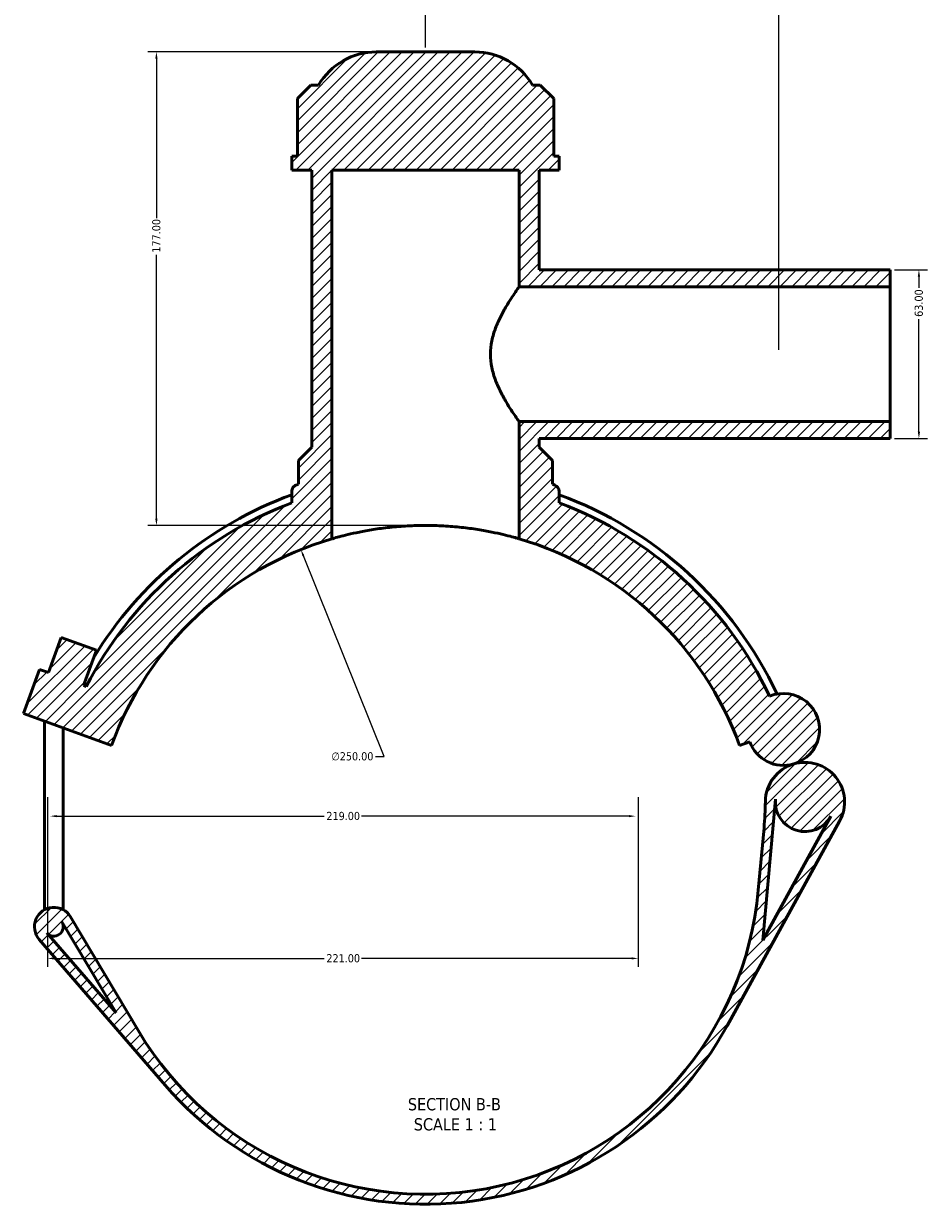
# Model space of a CAD drawing. Header units: millimetres. Extents: x 0 to 913, y -450 to 1040.
# Tile 1 of 6: x 252 to 590, y -450 to -9. Entities that reach past the tile are written whole.
import ezdxf

# ---------------------------------------------------------------- set-up
doc = ezdxf.new("R2010")
doc.units = ezdxf.units.MM
for name, color, linetype, lineweight in [('Dimension (ANSI)', 7, 'Continuous', 25), ('Hatch (ANSI)', 7, 'Continuous', 18), ('Symbol (ANSI)', 7, 'Continuous', 25), ('Visible (ANSI)', 7, 'Continuous', 50)]:
    doc.layers.add(name, color=color, linetype=linetype, lineweight=lineweight)
doc.styles.add('Label Text (ANSI)', font='tahoma.ttf')
doc.styles.add('Note Text (ANSI)', font='tahoma.ttf')
doc.dimstyles.new('Default - mm (ANSI)', dxfattribs={"dimtxt": 3.04800009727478, "dimasz": 2.5, "dimexe": 3.175, "dimexo": 1.6002, "dimgap": 0.7999999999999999, "dimtad": 0, "dimtoh": 1, "dimrnd": 1e-08, "dimzin": 4, "dimdsep": 46, "dimtxsty": 'Note Text (ANSI)', "dimcen": 0.09, "dimdle": 10, "dimclrd": 256, "dimclre": 256, "dimclrt": 256, "dimadec": 1, "dimazin": 1, "dimtfac": 1, "dimtofl": 0, "dimtmove": 0, "dimatfit": 3, "dimfxl": 1, "dimtolj": 1, "dimtzin": 4, "dimlwd": -1, "dimlwe": -1, "dimarcsym": 0})

# ---------------------------------------------------------------- blocks, each defined once
blk = doc.blocks.new('*D7')
at = {"layer": 'Defpoints', "color": 0, "transparency": 16777216}
for p in [(355.581943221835, -205.607217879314), (448.8313135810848, -437.5732850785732)]:
    blk.add_point(p, dxfattribs=at)
at = {"layer": 'Dimension (ANSI)', "transparency": 16777216}
for p, q in [((386.6920481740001, -282.9963591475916), (356.5144093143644, -207.9268098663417)), ((383.472046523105, -282.9963591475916), (386.6920481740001, -282.9963591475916))]:
    blk.add_line(p, q, dxfattribs=at)
blk.add_arc((402.20662840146, -321.5902514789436), 125.0037013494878, 106.9931658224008, 113.3551866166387, dxfattribs=at)
blk.add_solid([(356.901007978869, -207.7713988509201), (356.1278106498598, -208.0822208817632), (355.581943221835, -205.607217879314)], dxfattribs=at)
at = {"layer": 'Dimension (ANSI)', "color": 230, "true_color": 0xff0080, "transparency": 16777216, "insert": (366.9905255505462, -281.3548884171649), "char_height": 3.04800009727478, "attachment_point": 1, "style": 'Note Text (ANSI)'}
blk.add_mtext('\\A1;∅250.00', dxfattribs=at)
blk = doc.blocks.new('*D9')
at = {"layer": 'Defpoints', "color": 0, "transparency": 16777216}
for p in [(383.7933812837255, -19.5863959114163), (301.5415044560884, -196.5865501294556), (402.2066284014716, -196.5865501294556)]:
    blk.add_point(p, dxfattribs=at)
at = {"layer": 'Dimension (ANSI)', "transparency": 16777216}
for p, q in [((382.1931812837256, -19.5863959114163), (298.3665044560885, -19.58639591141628)), ((301.5415044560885, -22.08639591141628), (301.5415044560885, -81.74681062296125)), ((301.5415044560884, -194.0865501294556), (301.5415044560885, -95.42622530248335)), ((400.6064284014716, -196.5865501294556), (298.3665044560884, -196.5865501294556))]:
    blk.add_line(p, q, dxfattribs=at)
for points in [[(301.1248377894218, -22.08639591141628), (301.9581711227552, -22.08639591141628), (301.5415044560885, -19.58639591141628)], [(301.1248377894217, -194.0865501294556), (301.9581711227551, -194.0865501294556), (301.5415044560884, -196.5865501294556)]]:
    blk.add_solid(points, dxfattribs=at)
at = {"layer": 'Dimension (ANSI)', "color": 230, "true_color": 0xff0080, "transparency": 16777216, "insert": (299.9550705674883, -94.62622530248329), "char_height": 3.04800009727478, "attachment_point": 1, "rotation": 90, "style": 'Note Text (ANSI)'}
blk.add_mtext('\\A1;177.00', dxfattribs=at)
blk = doc.blocks.new('*D10')
at = {"layer": 'Defpoints', "color": 0, "transparency": 16777216}
for p in [(575.9802649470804, -101.0863959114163), (575.9802649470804, -164.0863959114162), (586.7599584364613, -164.0863959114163)]:
    blk.add_point(p, dxfattribs=at)
at = {"layer": 'Dimension (ANSI)', "transparency": 16777216}
for p, q in [((577.5804649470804, -101.0863959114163), (589.9349584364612, -101.0863959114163)), ((586.7599584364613, -103.5863959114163), (586.7599584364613, -107.7466536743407)), ((586.7599584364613, -161.5863959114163), (586.7599584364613, -119.426138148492)), ((577.5804649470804, -164.0863959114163), (589.9349584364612, -164.0863959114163))]:
    blk.add_line(p, q, dxfattribs=at)
for points in [[(586.3432917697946, -103.5863959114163), (587.1766251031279, -103.5863959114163), (586.7599584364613, -101.0863959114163)], [(586.3432917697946, -161.5863959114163), (587.1766251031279, -161.5863959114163), (586.7599584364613, -164.0863959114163)]]:
    blk.add_solid(points, dxfattribs=at)
at = {"layer": 'Dimension (ANSI)', "color": 230, "true_color": 0xff0080, "transparency": 16777216, "insert": (585.1725010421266, -118.6261381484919), "char_height": 3.04800009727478, "attachment_point": 1, "rotation": 90, "style": 'Note Text (ANSI)'}
blk.add_mtext('\\A1;63.00', dxfattribs=at)
blk = doc.blocks.new('*D11')
at = {"layer": 'Defpoints', "color": 0, "transparency": 16777216}
for p in [(534.3432189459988, -0.6770710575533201), (402.20662840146, -19.5863959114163), (534.3432189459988, -132.5863959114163)]:
    blk.add_point(p, dxfattribs=at)
at = {"layer": 'Dimension (ANSI)', "transparency": 16777216}
for p, q in [((402.20662840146, -17.9861959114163), (402.20662840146, 2.497928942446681)), ((534.3432189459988, -130.9861959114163), (534.3432189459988, 2.497928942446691)), ((404.70662840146, -0.6770710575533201), (450.3341688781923, -0.6770710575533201)), ((531.8432189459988, -0.6770710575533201), (464.0790879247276, -0.6770710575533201))]:
    blk.add_line(p, q, dxfattribs=at)
for points in [[(404.70662840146, -0.2604043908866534), (404.70662840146, -1.093737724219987), (402.20662840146, -0.6770710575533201)], [(531.8432189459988, -0.2604043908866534), (531.8432189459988, -1.093737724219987), (534.3432189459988, -0.6770710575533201)]]:
    blk.add_solid(points, dxfattribs=at)
at = {"layer": 'Dimension (ANSI)', "color": 230, "true_color": 0xff0080, "transparency": 16777216, "insert": (451.1341688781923, 0.910386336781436), "char_height": 3.04800009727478, "attachment_point": 1, "style": 'Note Text (ANSI)'}
blk.add_mtext('\\A1;132.14', dxfattribs=at)
blk = doc.blocks.new('*D12')
at = {"layer": 'Defpoints', "color": 0, "transparency": 16777216}
for p in [(260.7812187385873, -296.5853959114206), (481.7812187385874, -296.5853959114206), (481.7812187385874, -358.4325080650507)]:
    blk.add_point(p, dxfattribs=at)
at = {"layer": 'Dimension (ANSI)', "transparency": 16777216}
for p, q in [((260.7812187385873, -298.1855959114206), (260.7812187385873, -361.6075080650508)), ((481.7812187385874, -298.1855959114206), (481.7812187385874, -361.6075080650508)), ((263.2812187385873, -358.4325080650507), (364.3217612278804, -358.4325080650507)), ((479.2812187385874, -358.4325080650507), (378.2406762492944, -358.4325080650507))]:
    blk.add_line(p, q, dxfattribs=at)
for points in [[(263.2812187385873, -358.0158413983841), (263.2812187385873, -358.8491747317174), (260.7812187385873, -358.4325080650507)], [(479.2812187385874, -358.0158413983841), (479.2812187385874, -358.8491747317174), (481.7812187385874, -358.4325080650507)]]:
    blk.add_solid(points, dxfattribs=at)
at = {"layer": 'Dimension (ANSI)', "color": 230, "true_color": 0xff0080, "transparency": 16777216, "insert": (365.1217612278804, -356.845050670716), "char_height": 3.04800009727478, "attachment_point": 1, "style": 'Note Text (ANSI)'}
blk.add_mtext('\\A1;221.00', dxfattribs=at)
blk = doc.blocks.new('*D13')
at = {"layer": 'Defpoints', "color": 0, "transparency": 16777216}
for p in [(261.7812187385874, -305.250266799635), (480.7812187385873, -305.250266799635), (480.7812187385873, -305.250266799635)]:
    blk.add_point(p, dxfattribs=at)
at = {"layer": 'Dimension (ANSI)', "transparency": 16777216}
for p, q in [((264.2812187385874, -305.250266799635), (364.3217612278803, -305.250266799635)), ((478.2812187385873, -305.250266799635), (378.2406762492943, -305.250266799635))]:
    blk.add_line(p, q, dxfattribs=at)
for points in [[(264.2812187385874, -304.8336001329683), (264.2812187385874, -305.6669334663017), (261.7812187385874, -305.250266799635)], [(478.2812187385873, -304.8336001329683), (478.2812187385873, -305.6669334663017), (480.7812187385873, -305.250266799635)]]:
    blk.add_solid(points, dxfattribs=at)
at = {"layer": 'Dimension (ANSI)', "color": 230, "true_color": 0xff0080, "transparency": 16777216, "insert": (365.1217612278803, -303.6628094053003), "char_height": 3.04800009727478, "attachment_point": 1, "style": 'Note Text (ANSI)'}
blk.add_mtext('\\A1;219.00', dxfattribs=at)

msp = doc.modelspace()

# ---------------------------------------------------------------- hatches: boundary and pattern name
at = {"layer": 'Hatch (ANSI)'}
h = msp.add_hatch(dxfattribs=at)
h.set_pattern_fill('ANSI31', color=256, scale=25.4, style=0)
h.set_pattern_definition([(45, (0, 0), (-2.245064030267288, 2.245064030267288), [])])
edge = h.paths.add_edge_path()
edge.add_ellipse((544.12575500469, -299.9583464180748), major_axis=(-4.197248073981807, 14.20038239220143), ratio=1, start_angle=6.443721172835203e-15, end_angle=72.83797818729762)
edge.add_ellipse((404.3283709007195, -298.2606344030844), major_axis=(124.9907835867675, -1.517899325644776), ratio=1, start_angle=355.49837295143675, end_angle=360, ccw=False)
edge.add_line((528.8144351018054, -309.584053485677), (526.6926926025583, -332.90981499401))
edge.add_ellipse((402.20662840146, -321.5863959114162), major_axis=(124.4860642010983, -11.32341908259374), ratio=1, start_angle=215.9598470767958, end_angle=360, ccw=False)
edge.add_line((294.7947161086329, -385.5213714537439), (269.4121290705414, -342.8781673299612))
edge.add_ellipse((263.1822381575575, -346.5863959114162), major_axis=(6.22989091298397, 3.708228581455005), ratio=1, start_angle=-5.088887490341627e-14, end_angle=190.098277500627)
edge.add_line((257.6990480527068, -351.3295094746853), (304.8327351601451, -405.8175505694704))
edge.add_ellipse((402.20662840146, -321.5863959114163), major_axis=(-97.37389324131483, -84.23115465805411), ratio=1, start_angle=0, end_angle=110.3373189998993)
edge.add_line((515.0289976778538, -383.6160298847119), (557.101591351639, -307.0924492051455))
edge.add_ellipse((544.12575500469, -299.9583464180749), major_axis=(12.97583634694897, -7.13410278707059), ratio=1, start_angle=8.591628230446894e-15, end_angle=135.2682052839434)
edge = h.paths.add_edge_path(flags=0)
edge.add_line((266.1897717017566, -344.796216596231), (286.4514584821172, -378.8362159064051))
edge.add_line((286.4514584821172, -378.8362159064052), (260.5351808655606, -348.8761748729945))
edge.add_ellipse((263.1822381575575, -346.5863959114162), major_axis=(-2.647057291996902, -2.289778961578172), ratio=1, start_angle=-5.088887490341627e-14, end_angle=169.9017224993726)
edge = h.paths.add_edge_path(flags=0)
edge.add_line((528.3196729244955, -351.6587565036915), (533.113526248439, -298.9566593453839))
edge.add_ellipse((544.12575500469, -299.9583464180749), major_axis=(-11.01222875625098, 1.001687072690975), ratio=1, start_angle=0, end_angle=156.3954435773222)
edge.add_line((553.8155029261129, -305.2857608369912), (528.3196729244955, -351.6587565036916))
edge = h.paths.add_edge_path()
edge.add_line((444.7066284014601, -164.0863959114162), (575.9802649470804, -164.0863959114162))
edge.add_line((575.9802649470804, -164.0863959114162), (575.9802649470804, -157.7863959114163))
edge.add_line((575.9802649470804, -157.7863959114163), (437.20662840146, -157.7863959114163))
edge.add_line((437.2066284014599, -157.7863959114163), (437.2066284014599, -201.5863959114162))
edge.add_ellipse((402.2066284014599, -321.5863959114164), major_axis=(35.00000000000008, 120.0000000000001), ratio=1, start_angle=306.260204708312, end_angle=360, ccw=False)
edge.add_line((519.6682059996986, -278.8338779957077), (523.4631185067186, -277.4526428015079))
edge.add_ellipse((536.1128268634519, -272.8485254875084), major_axis=(-12.64970835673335, -4.604117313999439), ratio=1, start_angle=0, end_angle=86.4662509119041)
edge.add_ellipse((536.1128268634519, -272.8485254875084), major_axis=(3.815680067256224, -12.90943853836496), ratio=1, start_angle=0, end_angle=186.2410347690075)
edge.add_ellipse((402.2066284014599, -321.5863959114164), major_axis=(128.7097303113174, 61.15599171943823), ratio=1, start_angle=0, end_angle=44.04445110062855)
edge.add_line((452.20662840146, -188.146334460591), (452.20662840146, -183.8466413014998))
edge.add_ellipse((449.7066284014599, -183.8466413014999), major_axis=(2.500000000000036, 3.552713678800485e-14), ratio=1, start_angle=3.796665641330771e-27, end_angle=70.97308056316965)
edge.add_ellipse((402.206628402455, -321.5863959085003), major_axis=(48.31503088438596, 140.1031683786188), ratio=1, start_angle=0, end_angle=0.3329785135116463)
edge.add_line((449.706628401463, -181.2048087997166), (449.70662840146, -172.3363959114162))
edge.add_line((449.70662840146, -172.3363959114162), (444.70662840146, -167.3363959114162))
edge.add_line((444.70662840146, -167.3363959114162), (444.70662840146, -164.0863959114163))
edge = h.paths.add_edge_path()
edge.add_line((575.9802649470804, -101.0863959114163), (444.7066284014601, -101.0863959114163))
edge.add_line((444.7066284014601, -101.0863959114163), (444.7066284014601, -63.83639591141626))
edge.add_line((444.7066284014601, -63.83639591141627), (452.20662840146, -63.83639591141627))
edge.add_line((452.20662840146, -63.83639591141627), (452.20662840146, -58.52639591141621))
edge.add_line((452.20662840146, -58.52639591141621), (450.1468233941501, -58.52639591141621))
edge.add_line((450.1468233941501, -58.52639591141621), (450.1468233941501, -36.9763959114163))
edge.add_line((450.1468233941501, -36.9763959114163), (445.1468233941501, -31.9763959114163))
edge.add_line((445.1468233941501, -31.9763959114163), (442.20662840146, -31.9763959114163))
edge.add_ellipse((420.6198755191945, -44.58639591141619), major_axis=(21.58675288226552, 12.60999999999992), ratio=1, start_angle=0, end_angle=59.70846887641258)
edge.add_line((420.6198755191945, -19.58639591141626), (383.7933812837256, -19.5863959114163))
edge.add_ellipse((383.7933812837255, -44.58639591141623), major_axis=(0, 24.99999999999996), ratio=1, start_angle=0, end_angle=59.70846887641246)
edge.add_line((362.20662840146, -31.97639591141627), (359.2664334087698, -31.9763959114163))
edge.add_line((359.2664334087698, -31.9763959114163), (354.2664334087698, -36.9763959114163))
edge.add_line((354.2664334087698, -36.9763959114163), (354.2664334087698, -58.52639591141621))
edge.add_line((354.2664334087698, -58.52639591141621), (352.20662840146, -58.52639591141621))
edge.add_line((352.20662840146, -58.52639591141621), (352.20662840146, -63.83639591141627))
edge.add_line((352.20662840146, -63.83639591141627), (359.7066284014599, -63.83639591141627))
edge.add_line((359.7066284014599, -63.83639591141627), (359.70662840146, -167.3363959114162))
edge.add_line((359.70662840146, -167.3363959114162), (354.70662840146, -172.3363959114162))
edge.add_line((354.70662840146, -172.3363959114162), (354.70662840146, -181.2048087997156))
edge.add_ellipse((402.2066284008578, -321.5863959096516), major_axis=(-47.49999999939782, 140.381587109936), ratio=1, start_angle=0, end_angle=0.3329785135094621)
edge.add_spline(control_points=[(353.8915975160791, -181.4832275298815), (353.7102515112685, -181.5457652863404), (353.5367044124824, -181.6289679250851), (353.2120652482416, -181.8334154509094), (353.0620492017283, -181.9539826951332), (352.6986262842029, -182.3222063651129), (352.5173935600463, -182.5963512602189), (352.2702130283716, -183.1986794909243), (352.20662840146, -183.521104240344), (352.20662840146, -183.8466413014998)], knot_values=[-0.3104180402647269, -0.3104180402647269, -0.3104180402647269, -0.3104180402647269, -0.2528701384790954, -0.2528701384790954, -0.1953222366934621, -0.1953222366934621, -0.09766111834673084, -0.09766111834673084, 0, 0, 0, 0], degree=3, periodic=0)
edge.add_line((352.20662840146, -183.8466413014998), (352.20662840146, -188.1463344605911))
edge.add_ellipse((402.2066284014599, -321.586395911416), major_axis=(-49.9999999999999, 133.440061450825), ratio=1, start_angle=0, end_angle=42.40489108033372)
edge.add_line((275.2993760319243, -256.7728225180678), (274.2857824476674, -256.4039046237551))
edge.add_line((274.2857824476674, -256.4039046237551), (279.0740644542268, -243.2482079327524))
edge.add_line((279.0740644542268, -243.2482079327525), (265.9183677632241, -238.4599259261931))
edge.add_line((265.9183677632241, -238.4599259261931), (261.1300857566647, -251.6156226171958))
edge.add_line((261.1300857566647, -251.6156226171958), (257.841161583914, -250.4185521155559))
edge.add_line((257.841161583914, -250.4185521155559), (251.8558090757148, -266.8631729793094))
edge.add_line((251.8558090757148, -266.8631729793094), (284.7450508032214, -278.8338779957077))
edge.add_ellipse((402.20662840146, -321.5863959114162), major_axis=(-117.4615775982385, 42.75251791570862), ratio=1, start_angle=306.26020470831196, end_angle=360, ccw=False)
edge.add_line((367.20662840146, -201.5863959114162), (367.20662840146, -63.83639591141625))
edge.add_line((367.2066284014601, -63.83639591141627), (437.20662840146, -63.83639591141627))
edge.add_line((437.2066284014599, -63.83639591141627), (437.2066284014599, -107.3863959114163))
edge.add_line((437.2066284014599, -107.3863959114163), (575.9802649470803, -107.3863959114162))
edge.add_line((575.9802649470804, -107.3863959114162), (575.9802649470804, -101.0863959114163))

# ---------------------------------------------------------------- linework, layer by layer
at = {"layer": 'Visible (ANSI)'}
for p, q in [((420.6198755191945, -19.58639591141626), (383.7933812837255, -19.58639591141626)), ((359.2664334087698, -31.97639591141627), (354.2664334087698, -36.97639591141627)), ((362.20662840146, -31.97639591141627), (359.2664334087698, -31.97639591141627)), ((445.1468233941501, -31.97639591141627), (442.20662840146, -31.97639591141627)), ((450.1468233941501, -36.97639591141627), (445.1468233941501, -31.97639591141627)), ((354.2664334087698, -36.97639591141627), (354.2664334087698, -58.52639591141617)), ((450.1468233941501, -58.52639591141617), (450.1468233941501, -36.97639591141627)), ((354.2664334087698, -58.52639591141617), (352.20662840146, -58.52639591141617)), ((352.20662840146, -58.52639591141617), (352.20662840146, -63.83639591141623)), ((452.20662840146, -58.52639591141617), (450.1468233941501, -58.52639591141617)), ((452.20662840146, -63.83639591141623), (452.20662840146, -58.52639591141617)), ((352.20662840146, -63.83639591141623), (359.7066284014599, -63.83639591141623)), ((359.7066284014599, -63.83639591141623), (359.70662840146, -167.3363959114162)), ((367.2066284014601, -201.5863959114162), (367.2066284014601, -63.83639591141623)), ((367.2066284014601, -63.83639591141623), (437.2066284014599, -63.83639591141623)), ((437.2066284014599, -63.83639591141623), (437.2066284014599, -107.3863959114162)), ((444.7066284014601, -101.0863959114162), (444.7066284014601, -63.83639591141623)), ((444.7066284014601, -63.83639591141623), (452.20662840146, -63.83639591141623)), ((575.9802649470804, -101.0863959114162), (444.7066284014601, -101.0863959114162)), ((575.9802649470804, -101.0863959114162), (575.9802649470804, -107.3863959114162)), ((437.2066284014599, -107.3863959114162), (575.9802649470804, -107.3863959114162)), ((575.9802649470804, -107.3863959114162), (575.9802649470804, -157.7863959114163)), ((575.9802649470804, -157.7863959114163), (437.2066284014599, -157.7863959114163)), ((437.2066284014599, -157.7863959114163), (437.2066284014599, -201.5863959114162)), ((575.9802649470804, -157.7863959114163), (575.9802649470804, -164.0863959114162)), ((359.70662840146, -167.3363959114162), (354.70662840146, -172.3363959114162)), ((444.7066284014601, -164.0863959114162), (575.9802649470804, -164.0863959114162)), ((444.70662840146, -167.3363959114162), (444.7066284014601, -164.0863959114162)), ((449.70662840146, -172.3363959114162), (444.70662840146, -167.3363959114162)), ((354.70662840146, -172.3363959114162), (354.70662840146, -181.2048087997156)), ((449.70662840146, -181.2048087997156), (449.70662840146, -172.3363959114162)), ((352.20662840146, -183.8466413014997), (352.20662840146, -188.146334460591)), ((452.20662840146, -188.146334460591), (452.20662840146, -183.8466413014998)), ((265.9183677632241, -238.459925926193), (261.1300857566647, -251.6156226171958)), ((279.0740644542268, -243.2482079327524), (265.9183677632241, -238.459925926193)), ((274.2857824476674, -256.4039046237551), (279.0740644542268, -243.2482079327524)), ((257.841161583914, -250.4185521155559), (251.8558090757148, -266.8631729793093)), ((261.1300857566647, -251.6156226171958), (257.841161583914, -250.4185521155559)), ((275.2993760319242, -256.7728225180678), (274.2857824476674, -256.4039046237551)), ((251.8558090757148, -266.8631729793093), (284.7450508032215, -278.8338779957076)), ((259.6822381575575, -340.2371833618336), (259.6822381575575, -269.7117602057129)), ((266.6822381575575, -340.2371833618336), (266.6822381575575, -272.2595518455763)), ((519.6682059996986, -278.8338779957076), (523.4631185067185, -277.4526428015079)), ((528.3196729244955, -351.6587565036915), (533.113526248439, -298.9566593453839)), ((515.0289976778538, -383.6160298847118), (557.101591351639, -307.0924492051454)), ((553.8155029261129, -305.2857608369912), (528.3196729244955, -351.6587565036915)), ((528.8144351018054, -309.5840534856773), (526.6926926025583, -332.9098149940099)), ((294.794716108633, -385.5213714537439), (269.4121290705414, -342.8781673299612)), ((266.1897717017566, -344.796216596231), (286.4514584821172, -378.8362159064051)), ((266.6822381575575, -346.5863959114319), (266.6822381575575, -345.6235691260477)), ((257.6990480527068, -351.3295094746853), (304.8327351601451, -405.8175505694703)), ((286.4514584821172, -378.8362159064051), (260.5351808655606, -348.8761748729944))]:
    msp.add_line(p, q, dxfattribs=at)
for centre, radius, start, end in [((383.7933812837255, -44.58639591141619), 24.99999999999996, 90, 149.7084688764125), ((420.6198755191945, -44.58639591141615), 24.99999999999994, 30.29153112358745, 90.00000000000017), ((402.2066284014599, -321.5863959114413), 145.35, 110.1205960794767, 148.635123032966), ((402.2066284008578, -321.5863959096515), 148.1999999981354, 108.6939409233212, 109.0269194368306), ((402.206628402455, -321.5863959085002), 148.1999999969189, 70.9730805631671, 71.30605907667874), ((449.7066284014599, -183.8466413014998), 2.500000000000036, 0, 70.9730805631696), ((402.20662840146, -321.5863959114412), 145.35, 25.23957014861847, 69.87940392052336), ((402.2066284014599, -321.586395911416), 142.4999999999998, 110.5409775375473, 152.9458686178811), ((402.2066284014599, -321.5863959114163), 142.5000000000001, 25.41457136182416, 69.45902246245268), ((402.20662840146, -321.5863959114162), 125, 106.2602047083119, 160), ((402.2066284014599, -321.5863959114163), 125.0000000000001, 19.99999999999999, 73.73979529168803), ((536.1128268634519, -272.8485254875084), 13.46153846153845, 286.4662509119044, 112.7072856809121), ((536.1128268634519, -272.8485254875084), 13.46153846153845, 200.0000000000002, 286.466250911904), ((544.12575500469, -299.9583464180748), 14.80769230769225, 106.4662509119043, 179.3042290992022), ((544.12575500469, -299.9583464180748), 14.80769230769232, 331.1980456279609, 106.4662509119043), ((404.3283709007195, -298.2606344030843), 124.9999999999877, 354.8026020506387, 359.3042290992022), ((544.12575500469, -299.9583464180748), 11.05769230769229, 174.8026020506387, 331.1980456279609), ((402.20662840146, -321.5863959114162), 125, 210.7624491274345, 354.8026020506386), ((263.1822381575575, -346.5863959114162), 7.250000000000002, 30.76244912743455, 220.8607266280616), ((263.1822381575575, -346.5863959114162), 3.499999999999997, 220.8607266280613, 30.76244912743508), ((402.20662840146, -321.5863959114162), 128.75, 220.8607266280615, 331.1980456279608)]:
    msp.add_arc(centre, radius, start, end, dxfattribs=at)
for points, knots in [([(437.2066284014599, -107.3863959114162), (437.2066284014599, -107.3863959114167), (437.0875062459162, -107.5510035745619), (436.6095282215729, -108.2213646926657), (436.2509377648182, -108.7268316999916), (435.3470075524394, -110.035375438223), (434.8011731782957, -110.839544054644), (433.6111935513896, -112.6673615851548), (432.9676318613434, -113.6910974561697), (431.6836511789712, -115.8617558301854), (430.9927816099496, -117.0935341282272), (429.6409431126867, -119.7790631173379), (428.9806389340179, -121.2327532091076), (427.8319715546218, -124.2969159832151), (427.344390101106, -125.9105641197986), (426.6749547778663, -129.2161352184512), (426.4957206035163, -130.9086731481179), (426.4957206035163, -132.5863959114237)], [11.97892734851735, 11.97892734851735, 11.97892734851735, 11.97892734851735, 12.47385446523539, 12.47385446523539, 12.96878158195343, 12.96878158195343, 13.46370869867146, 13.46370869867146, 13.9586358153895, 13.9586358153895, 14.46195264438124, 14.46195264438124, 14.96526947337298, 14.96526947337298, 15.46858630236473, 15.46858630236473, 15.97190313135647, 15.97190313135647, 15.97190313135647, 15.97190313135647]), ([(426.4957206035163, -132.5863959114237), (426.4957206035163, -134.2641186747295), (426.6749547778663, -135.9566566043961), (427.344390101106, -139.2622277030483), (427.8319715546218, -140.8758758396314), (428.9806389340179, -143.9400386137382), (429.6409431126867, -145.3937287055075), (430.9927816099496, -148.0792576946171), (431.6836511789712, -149.3110359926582), (432.9676318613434, -151.4816943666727), (433.6111935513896, -152.5054302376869), (434.8011731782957, -154.3332477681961), (435.3470075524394, -155.1374163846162), (436.2509377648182, -156.4459601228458), (436.6095282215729, -156.9514271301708), (437.0875062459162, -157.6217882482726), (437.2066284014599, -157.7863959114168), (437.2066284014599, -157.7863959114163)], [0, 0, 0, 0, 0.5033168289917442, 0.5033168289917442, 1.006633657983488, 1.006633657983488, 1.509950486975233, 1.509950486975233, 2.013267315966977, 2.013267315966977, 2.508194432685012, 2.508194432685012, 3.003121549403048, 3.003121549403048, 3.498048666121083, 3.498048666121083, 3.992975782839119, 3.992975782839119, 3.992975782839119, 3.992975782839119]), ([(353.8915975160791, -181.4832275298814), (353.7102515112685, -181.5457652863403), (353.5367044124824, -181.6289679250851), (353.2120652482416, -181.8334154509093), (353.0620492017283, -181.9539826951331), (352.6986262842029, -182.3222063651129), (352.5173935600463, -182.5963512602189), (352.2702130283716, -183.1986794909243), (352.20662840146, -183.521104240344), (352.20662840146, -183.8466413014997)], [-0.3104180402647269, -0.3104180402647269, -0.3104180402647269, -0.3104180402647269, -0.2528701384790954, -0.2528701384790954, -0.1953222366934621, -0.1953222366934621, -0.09766111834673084, -0.09766111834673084, 0, 0, 0, 0]), ([(437.2066284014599, -201.5863959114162), (437.2066284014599, -201.5863959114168), (436.9938629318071, -201.5236485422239), (436.1022015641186, -201.2688780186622), (435.4235413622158, -201.0770824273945), (433.6340705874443, -200.5980751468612), (432.5218391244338, -200.3109762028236), (429.9562246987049, -199.6983352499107), (428.5026422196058, -199.3734203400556), (425.4084350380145, -198.7484262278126), (423.6602329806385, -198.426078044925), (419.8496994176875, -197.8227377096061), (417.7874015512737, -197.5423148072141), (413.4790909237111, -197.0768535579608), (411.2294289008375, -196.8918202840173), (406.6981703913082, -196.6465136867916), (404.4165202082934, -196.5863959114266), (399.9967365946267, -196.5863959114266), (397.7150864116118, -196.6465136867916), (393.1838279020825, -196.8918202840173), (390.934165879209, -197.0768535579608), (386.6258552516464, -197.5423148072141), (384.5635573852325, -197.8227377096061), (380.7530238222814, -198.426078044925), (379.0048217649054, -198.7484262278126), (375.9106145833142, -199.3734203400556), (374.4570321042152, -199.6983352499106), (371.8914176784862, -200.3109762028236), (370.7791862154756, -200.5980751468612), (368.9897154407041, -201.0770824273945), (368.3110552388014, -201.2688780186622), (367.4193938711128, -201.5236485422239), (367.2066284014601, -201.5863959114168), (367.2066284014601, -201.5863959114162)], [10.60866617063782, 10.60866617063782, 10.60866617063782, 10.60866617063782, 11.27178189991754, 11.27178189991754, 11.93489762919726, 11.93489762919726, 12.59801335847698, 12.59801335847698, 13.2611290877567, 13.2611290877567, 13.9240966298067, 13.9240966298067, 14.58706417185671, 14.58706417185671, 15.25003171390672, 15.25003171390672, 15.91299925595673, 15.91299925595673, 16.57596679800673, 16.57596679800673, 17.23893434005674, 17.23893434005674, 17.90190188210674, 17.90190188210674, 18.56486942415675, 18.56486942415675, 19.22798515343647, 19.22798515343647, 19.8911008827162, 19.8911008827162, 20.55421661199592, 20.55421661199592, 21.21733234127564, 21.21733234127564, 21.21733234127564, 21.21733234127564])]:
    msp.add_open_spline(points, degree=3, knots=knots, dxfattribs=at)

# ---------------------------------------------------------------- texts
at = {"layer": 'Symbol (ANSI)', "char_height": 4.571999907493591, "attachment_point": 7, "style": 'Label Text (ANSI)'}
for s, insert in [('SECTION B-B', (395.5899525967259, -415.306057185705)), ('SCALE 1 : 1', (397.8129674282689, -422.8189145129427))]:
    msp.add_mtext(s, dxfattribs=dict(at, insert=insert))

# ---------------------------------------------------------------- dimensions: what is measured, and where the dimension line sits
at = {"layer": 'Dimension (ANSI)'}
for base, p1, p2, angle, override, picture, middle in [((534.3432189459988, -0.6770710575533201), (402.20662840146, -19.5863959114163), (534.3432189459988, -132.5863959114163), 180, {"dimtoh": 0, "dimdec": 2, "dimtp": 0, "dimtm": -0, "dimtdec": 2, "dimatfit": 1}, '*D11', (457.20662840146, -0.6770710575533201)), ((301.5415044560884, -196.5865501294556), (383.7933812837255, -19.5863959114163), (402.2066284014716, -196.5865501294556), 90, {"dimtoh": 0, "dimdec": 2, "dimtp": 0, "dimtm": -0, "dimtdec": 2, "dimatfit": 1}, '*D9', (301.5415044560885, -88.58651796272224)), ((586.7599584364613, -164.0863959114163), (575.9802649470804, -101.0863959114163), (575.9802649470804, -164.0863959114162), 90, {"dimtoh": 0, "dimdec": 2, "dimtp": 0, "dimtm": -0, "dimtdec": 2, "dimatfit": 1}, '*D10', (586.7599584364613, -113.5863959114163)), ((481.7812187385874, -358.4325080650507), (260.7812187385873, -296.5853959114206), (481.7812187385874, -296.5853959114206), 180, {"dimtoh": 0, "dimdec": 2, "dimtp": 0, "dimtm": -0, "dimtdec": 2, "dimatfit": 1}, '*D12', (371.2812187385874, -358.4325080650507)), ((480.7812187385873, -305.250266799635), (261.7812187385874, -305.250266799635), (480.7812187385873, -305.250266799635), 180, {"dimtoh": 0, "dimdec": 2, "dimse1": 1, "dimse2": 1, "dimtp": 0, "dimtm": -0, "dimtdec": 2, "dimatfit": 1}, '*D13', (371.2812187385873, -305.250266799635))]:
    dim = msp.add_linear_dim(base=base, p1=p1, p2=p2, angle=angle, dimstyle='Default - mm (ANSI)', override=override, dxfattribs=at)
    dim.commit()
    dim.dimension.update_dxf_attribs({"geometry": picture, "text_midpoint": middle, "dimtype": 160})
dim = msp.add_diameter_dim_2p(p1=(448.8313135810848, -437.5732850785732), p2=(355.581943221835, -205.607217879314), dimstyle='Default - mm (ANSI)', override={"dimtih": 1, "dimdec": 2, "dimlfac": 0.9999703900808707, "dimtp": 0, "dimtm": -0, "dimtdec": 2}, dxfattribs=at)
dim.commit()
dim.dimension.update_dxf_attribs({"geometry": '*D7', "text_midpoint": (374.8312860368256, -282.9963591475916), "dimtype": 163})

doc.saveas('drawing.dxf')
